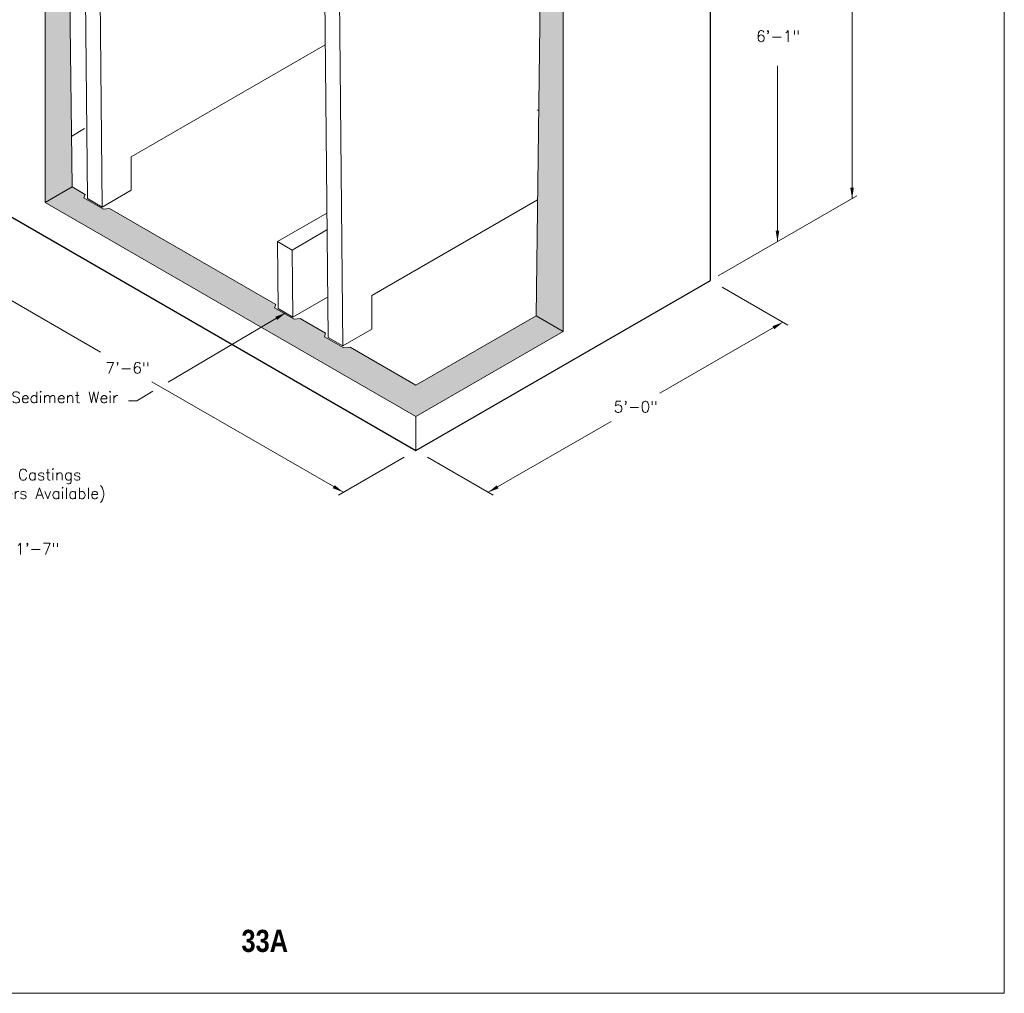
# Model space of a CAD drawing. Header units: inches. Extents: x -68 to 682, y 27 to 463.
# Tile 164 of 165: x 506 to 682, y 49 to 223. Entities that reach past the tile are written whole.
import ezdxf
from ezdxf.enums import TextEntityAlignment as Align

# ---------------------------------------------------------------- set-up
doc = ezdxf.new("R2010")
doc.units = ezdxf.units.IN
doc.header["$LTSCALE"] = 0.5
doc.header["$MEASUREMENT"] = 0
doc.linetypes.add('HIDDEN', pattern=[0.375, 0.25, -0.125])
doc.layers.get('Defpoints').update_dxf_attribs({"color": 90, "lineweight": 9})
for name, color, linetype, lineweight in [('Concrete-Hatching', 8, 'Continuous', 13), ('Concrete-Hidden', 30, 'HIDDEN', 5), ('Concrete-Med', 7, 'Continuous', 13), ('Concrete-Thick', 7, 'Continuous', 25), ('Dimensions', 7, 'Continuous', 15), ('Text+Leaders', 7, 'Continuous', 15)]:
    doc.layers.add(name, color=color, linetype=linetype, lineweight=lineweight)
doc.styles.add('OLDCASTLE', font='simplex.shx')
doc.styles.add('TECHNICAL', font='techb___.ttf')

# ---------------------------------------------------------------- blocks, each defined once
blk = doc.blocks.new('CB')
at = {"layer": 'Defpoints'}
blk.add_lwpolyline([(4.25, -0.5391), (-4.25, -0.5391), (-4.25, 10.4609), (4.25, 10.4609)], close=True, dxfattribs=at)

msp = doc.modelspace()

# ---------------------------------------------------------------- hatches: boundary and pattern name
at = {"layer": 'Concrete-Hatching'}
h = msp.add_hatch(dxfattribs=at)
h.set_pattern_fill('CONCRETE', color=256, scale=0.333346, style=0)
h.set_pattern_definition([(42, (426.375, 66.625), (-0.124363, 2.130832), [0, -1.666732]), (31, (426.375, 66.625), (0.487521, 2.910182), [0, -2.250088]), (360, (427.375, 67.292), (2e-15, 8.33366), [0.33335, -8.00031]), (360, (431.7085, 67.958), (2e-15, 8.33366), [0.33335, -8.00031]), (360, (430.042, 71.292), (2e-15, 8.33366), [1.33339, -7.00027]), (360, (427.042, 71.625), (2e-15, 8.33366), [0.33335, -8.00031]), (360, (427.375, 73.292), (2e-15, 8.33366), [0.33335, -8.00031]), (360, (433.709, 73.625), (2e-15, 8.33366), [0.33335, -8.00031]), (90, (426.708, 71.9585), (-8.33366, 3e-15), [0.33335, -8.00031]), (90, (427.042, 72.625), (-8.33366, 3e-15), [0.33335, -8.00031]), (90, (427.708, 67.292), (-8.33366, 3e-15), [0.33335, -4.3335, 0.33335, -3.33346]), (90, (428.042, 72.625), (-8.33366, 3e-15), [0.33335, -8.00031]), (90, (431.7085, 68.625), (-8.33366, 3e-15), [0.33335, -8.00031]), (90, (432.375, 68.292), (-8.33366, 3e-15), [0.6667, -7.66697]), (90, (434.042, 73.625), (-8.33366, 3e-15), [0.33335, -8.00031]), (90, (427.708, 71.9585), (-8.33366, 3e-15), [0.33335, -8.00031]), (45, (427.375, 67.2917), (3e-15, 8.33363), [0.47142, -8.48553, 0.47142, -2.35709]), (45, (432.042, 67.9584), (3e-15, 8.33363), [0.47142, -11.31414]), (45, (431.375, 68.292), (3e-15, 8.33363), [0.47142, -11.31414]), (45, (431.7085, 68.9584), (3e-15, 8.33363), [0.47142, -11.31414]), (45, (427.375, 71.625), (3e-15, 8.33363), [0.47142, -11.31414]), (45, (426.7083, 72.292), (3e-15, 8.33363), [0.47142, -11.31414]), (45, (427.7084, 72.292), (3e-15, 8.33363), [0.47142, -11.31414]), (45, (427.0417, 72.9586), (3e-15, 8.33363), [0.47142, -11.31414]), (315, (426.7083, 71.9585), (8.33363, -4e-15), [0.47142, -11.31414]), (315, (427.7084, 73.292), (8.33363, -4e-15), [0.47142, -11.31414]), (315, (431.375, 68.292), (8.33363, -4e-15), [0.47142, -11.31414]), (315, (432.042, 69.292), (8.33363, -4e-15), [0.47142, -11.31414]), (45, (430.042, 71.292), (3e-15, 8.33363), [0.94284, -10.84272]), (315, (430.7085, 71.9585), (8.33363, -4e-15), [0.94284, -10.84272])])
h.paths.add_polyline_path([(515.20598, 235.15037), (510.92208, 237.62368), (510.92208, 190.78628), (515.75034, 193.57388)])
h.paths.add_polyline_path([(514.88116, 259.9596), (513.11629, 258.94066), (512.89682, 259.82741), (510.92208, 258.68729), (510.92208, 237.62368), (515.20598, 235.15037)])
h.paths.add_polyline_path([(522.40779, 189.73019), (521.32526, 189.60519), (517.82618, 191.62539), (518.04269, 192.25039), (515.75034, 193.57388), (510.92208, 190.78628), (577.18424, 152.5298), (603.5147, 167.7317), (598.68644, 170.5193), (577.18424, 158.105), (565.414, 164.90055), (564.33147, 164.77555), (560.83239, 166.79574), (561.0489, 167.42074), (556.51169, 170.0403), (555.42916, 169.9153), (551.93008, 171.9355), (552.14658, 172.5605)])
h.paths.add_polyline_path([(603.5147, 227.34141), (599.46084, 229.68507), (598.68644, 170.5193), (603.5147, 167.7317)])
h.paths.add_polyline_path([(603.5147, 235.63292), (601.53996, 236.77304), (601.32049, 235.88629), (599.55534, 236.9054), (599.5323, 235.14496), (603.5147, 232.84571)])

# ---------------------------------------------------------------- linework, layer by layer
at = {"layer": 'Concrete-Hidden'}
msp.add_line((598.84175, 207.3428), (599.16596, 207.15562), dxfattribs=at)
at = {"layer": 'Concrete-Med'}
for p, q in [((515.75034, 193.57388), (514.88116, 259.9596)), ((510.92208, 190.78628), (510.92208, 258.68729)), ((518.4757, 191.50039), (517.87325, 255.15256)), ((521.10875, 189.98019), (520.5063, 253.63237)), ((561.48191, 166.67074), (560.87946, 230.32292)), ((598.68644, 170.5193), (599.46084, 229.68507)), ((564.11496, 165.15055), (563.51251, 228.80272)), ((603.5147, 167.7317), (603.5147, 227.34141)), ((526.30491, 198.98019), (560.98659, 219.00367)), ((517.97347, 203.99972), (515.66153, 202.66492)), ((526.30491, 192.98019), (526.30491, 198.98019)), ((510.92208, 190.78628), (515.75034, 193.57388)), ((515.75034, 193.57388), (518.04269, 192.25039)), ((517.82618, 191.62539), (518.04269, 192.25039)), ((521.10875, 189.98019), (526.30491, 192.98019)), ((510.92208, 190.78628), (577.18424, 152.5298)), ((521.32526, 189.60519), (517.82618, 191.62539)), ((521.10875, 189.98019), (518.4757, 191.50039)), ((569.31112, 174.15055), (598.958, 191.26718)), ((521.32526, 189.60519), (522.40779, 189.73019)), ((522.40779, 189.73019), (552.15666, 172.55468)), ((552.43649, 183.80483), (561.27146, 188.9057)), ((561.30008, 185.88183), (555.06955, 182.28463)), ((552.57959, 171.8105), (552.43649, 183.80483)), ((555.06955, 182.28463), (552.43649, 183.80483)), ((555.21265, 170.2903), (555.06955, 182.28463)), ((551.93008, 171.9355), (552.14658, 172.5605)), ((555.21265, 170.2903), (561.41376, 173.87052)), ((569.31112, 168.15055), (569.31112, 174.15055)), ((555.42916, 169.9153), (551.93008, 171.9355)), ((555.21265, 170.2903), (552.57959, 171.8105)), ((555.42916, 169.9153), (556.51169, 170.0403)), ((556.51169, 170.0403), (561.0489, 167.42074)), ((598.68644, 170.5193), (577.18424, 158.105)), ((603.5147, 167.7317), (598.68644, 170.5193)), ((560.83239, 166.79574), (561.0489, 167.42074)), ((564.11496, 165.15055), (569.31112, 168.15055)), ((603.5147, 167.7317), (577.18424, 152.5298)), ((564.33147, 164.77555), (560.83239, 166.79574)), ((564.11496, 165.15055), (561.48191, 166.67074)), ((564.33147, 164.77555), (565.414, 164.90055)), ((565.414, 164.90055), (577.18424, 158.105)), ((577.18424, 152.5298), (577.18424, 146.44902))]:
    msp.add_line(p, q, dxfattribs=at)
at = {"layer": 'Concrete-Thick'}
for p, q in [((629.84517, 176.85282), (629.84517, 250.83482)), ((498.19564, 192.05311), (577.18424, 146.44902)), ((577.18424, 146.44902), (629.84517, 176.85282))]:
    msp.add_line(p, q, dxfattribs=at)
at = {"layer": 'Dimensions'}
for p, q in [((655.16144, 264.54709), (655.16144, 191.46918)), ((641.82532, 215.21769), (641.82532, 183.76957)), ((631.23652, 177.65612), (656.03915, 191.97593)), ((486.56659, 183.81856), (520.79518, 164.05667)), ((631.92967, 175.64933), (643.66873, 168.87178)), ((553.9089, 171.04302), (532.91875, 158.64769)), ((642.79102, 169.37853), (620.82141, 156.69437)), ((530.01075, 158.73606), (564.23838, 138.97473)), ((530.17412, 157.02691), (527.3088, 155.33485)), ((527.3088, 155.33485), (525.8027, 155.33485)), ((612.07206, 151.64293), (590.13009, 138.97473)), ((575.09974, 145.24553), (563.36067, 138.46798)), ((579.26874, 145.24553), (591.0078, 138.46798))]:
    msp.add_line(p, q, dxfattribs=at)
for points in [[(654.83713, 193.4467), (655.48575, 193.4467), (655.16144, 191.50085)], [(641.50101, 185.74709), (642.14963, 185.74709), (641.82532, 183.80124)], [(552.06159, 170.35096), (552.38589, 169.78924), (553.9089, 171.04302)], [(640.94371, 168.68646), (641.26802, 168.12474), (642.79102, 169.37853)], [(562.66053, 140.26018), (562.33622, 139.69847), (564.18353, 139.0064)], [(591.6531, 140.22851), (591.9774, 139.66679), (590.13009, 138.97473)]]:
    msp.add_solid(points, dxfattribs=at)

# ---------------------------------------------------------------- block references
at = {"xscale": 32, "yscale": 32, "zscale": 32}
msp.add_blockref('CB', (546.375, 66.625), dxfattribs=at)

# ---------------------------------------------------------------- texts
at = {"layer": 'Dimensions', "style": 'TECHNICAL'}
msp.add_text('33A', height=3.96, dxfattribs=at).set_placement((546.00952, 56.7769))
at = {"layer": 'Text+Leaders', "style": 'OLDCASTLE'}
for s, p in [('6\'-1"', (641.94617, 220.5274)), ('7\'-6"', (525.64894, 161.21138)), ('5\'-0"', (616.49733, 154.2687)), ('1\'-7"', (509.51947, 128.8561))]:
    msp.add_text(s, height=2, dxfattribs=at).set_placement(p, align=Align.MIDDLE)
at = {"layer": 'Text+Leaders', "char_height": 2, "style": 'OLDCASTLE'}
for s, insert, attachment_point in [('Sediment Weir', (523.98675, 155.94752), 6), ('(2)-No. 11 x 4 Castings\\P(11" Grade Risers Available)', (483.25851, 140.12923), 4)]:
    msp.add_mtext(s, dxfattribs=dict(at, insert=insert, attachment_point=attachment_point))

doc.saveas('drawing.dxf')
